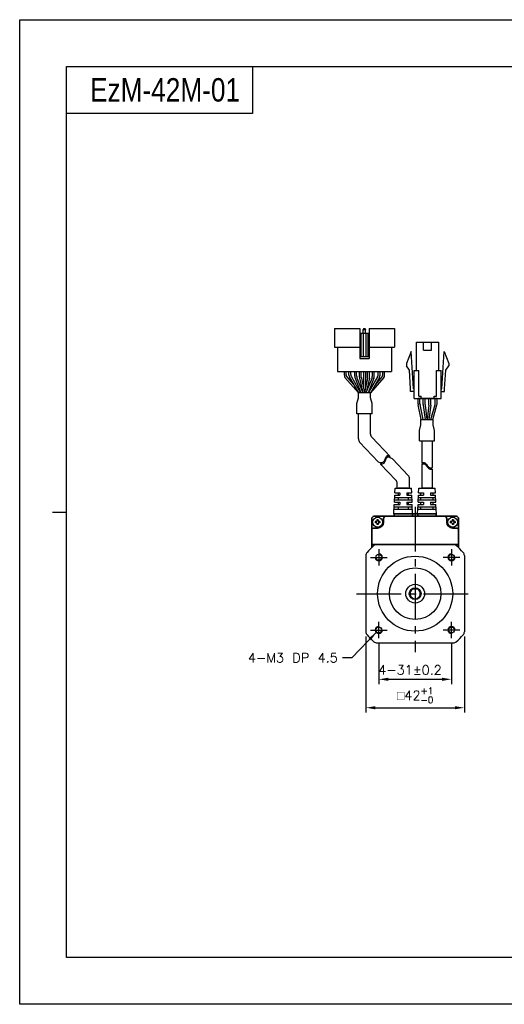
# Model space of a CAD drawing. Header units: millimetres. Extents: x 0 to 594, y 0 to 420.
# Tile 1 of 4: x 0 to 207, y 0 to 420. Entities that reach past the tile are written whole.
import ezdxf

# ---------------------------------------------------------------- set-up
doc = ezdxf.new("R2010")
doc.units = ezdxf.units.MM
doc.header["$PDSIZE"] = -1
doc.linetypes.add('CENTER2', pattern=[28.575, 19.05, -3.175, 3.175, -3.175])
doc.layers.add('DIM', color=3, linetype='Continuous')
doc.layers.add('Visible (ISO)', color=7, linetype='Continuous', lineweight=50)
doc.styles.add('H', font='txt')
doc.styles.get("Standard").update_dxf_attribs({"font": 'txt.shx', "bigfont": 'whgtxt.shx'})
doc.dimstyles.new('ISO-25', dxfattribs={"dimtxt": 2.5, "dimasz": 2.5, "dimexe": 1.25, "dimexo": 0.625, "dimtad": 1, "dimtxsty": 'Standard', "dimcen": 2.5, "dimadec": 0, "dimazin": 0, "dimtfac": 1, "dimtmove": 0, "dimatfit": 3, "dimfxl": 0, "dimarcsym": 0})

# ---------------------------------------------------------------- blocks, each defined once
blk = doc.blocks.new('*D11')
at = {"color": 8, "lineweight": -2}
for p, q in [((153.1, 154.16), (153.1, 136.63)), ((184.1, 154.16), (184.1, 136.63)), ((157.1, 138.63), (180.1, 138.63))]:
    blk.add_line(p, q, dxfattribs=at)
at = {"color": 8}
for points in [[(157.1, 139.29), (157.1, 137.96), (153.1, 138.63)], [(180.1, 139.29), (180.1, 137.96), (184.1, 138.63)]]:
    blk.add_solid(points, dxfattribs=at)
at = {"layer": 'Defpoints', "color": 0}
for p in [(153.1, 156.16), (184.1, 156.16), (184.1, 138.63)]:
    blk.add_point(p, dxfattribs=at)
at = {"color": 3, "insert": (166.39, 142.63), "char_height": 4, "attachment_point": 5}
blk.add_mtext('\\A1;4-31±0.2', dxfattribs=at)
blk = doc.blocks.new('*D12')
at = {"color": 8, "lineweight": -2}
for p, q in [((147.6, 156.91), (147.6, 124.51)), ((189.6, 156.91), (189.6, 124.51)), ((151.6, 126.51), (185.6, 126.51))]:
    blk.add_line(p, q, dxfattribs=at)
at = {"color": 8}
for points in [[(151.6, 127.18), (151.6, 125.84), (147.6, 126.51)], [(185.6, 127.18), (185.6, 125.84), (189.6, 126.51)]]:
    blk.add_solid(points, dxfattribs=at)
at = {"layer": 'Defpoints', "color": 0}
for p in [(147.6, 158.91), (189.6, 158.91), (189.6, 126.51)]:
    blk.add_point(p, dxfattribs=at)
at = {"color": 3, "insert": (168.6, 131.78), "char_height": 4, "attachment_point": 5}
blk.add_mtext('\\A1;{\\Famgdt|c129;o}42{\\H2.800000;\\S+1^ -0;}', dxfattribs=at)

msp = doc.modelspace()

# ---------------------------------------------------------------- linework, layer by layer
for p, q in [((99.2741, 400), (99.2741, 380)), ((99.2741, 380), (20, 380)), ((144.9908, 288.28), (144.9908, 275.48)), ((144.9908, 286.28), (148.9908, 286.28)), ((145.4908, 286.28), (145.4908, 276.28)), ((146.3908, 286.28), (146.3908, 276.28)), ((146.6908, 288.28), (146.4908, 287.78)), ((146.4908, 286.28), (146.4908, 287.78)), ((146.4908, 287.78), (147.4908, 287.78)), ((146.6908, 288.28), (147.2908, 288.28)), ((147.2908, 288.28), (147.4908, 287.78)), ((147.4908, 286.28), (147.4908, 287.78)), ((147.5908, 286.28), (147.5908, 276.28)), ((148.4908, 286.28), (148.4908, 276.28)), ((148.9908, 288.28), (148.9908, 275.48)), ((148.9908, 288.28), (159.7908, 288.28)), ((159.7908, 288.28), (159.7908, 280.28)), ((169.1732, 270.4028), (169.1732, 282.4028)), ((172.2232, 279.0028), (172.2232, 282.4028)), ((175.6232, 279.0028), (175.6232, 282.4028)), ((178.6732, 270.4028), (178.6732, 282.4028)), ((134.1908, 280.28), (144.9908, 280.28)), ((135.4908, 280.28), (135.4908, 269.88)), ((148.9908, 280.28), (159.7908, 280.28)), ((158.4908, 280.28), (158.4908, 269.88)), ((166.9232, 278.4028), (164.9232, 273.4028)), ((167.8732, 262.6028), (166.9232, 278.4028)), ((179.9732, 262.6028), (180.9232, 278.4028)), ((180.9232, 278.4028), (182.9232, 273.4028)), ((144.9908, 276.28), (148.9908, 276.28)), ((144.9908, 275.48), (148.9908, 275.48)), ((164.9232, 273.4028), (164.9232, 272.4028)), ((182.9232, 273.4028), (182.9232, 272.4028)), ((135.4908, 269.88), (158.4908, 269.88)), ((140.3501, 269.88), (153.6501, 269.88)), ((146.6001, 269.88), (146.6001, 262.7628)), ((147.4001, 269.88), (147.4001, 262.7628)), ((166.2004, 270.4308), (164.9232, 272.4028)), ((166.6754, 262.5308), (166.2004, 270.4308)), ((168.1732, 258.4028), (168.1732, 270.4028)), ((170.1732, 259.4028), (170.1732, 270.4028)), ((177.6732, 259.4028), (177.6732, 270.4028)), ((179.6732, 258.4028), (179.6732, 270.4028)), ((181.171, 262.5308), (181.646, 270.4308)), ((181.646, 270.4308), (182.9232, 272.4028)), ((166.6732, 261.4028), (166.6732, 262.6028)), ((181.1732, 261.4028), (181.1732, 262.6028)), ((169.8669, 256.1232), (169.8669, 258.4028)), ((177.9795, 258.4028), (169.8669, 258.4028)), ((170.6669, 256.2044), (170.6669, 258.4028)), ((171.1732, 258.4028), (171.1732, 259.4028)), ((176.6732, 258.4028), (176.6732, 259.4028)), ((177.1795, 256.3954), (177.1795, 258.4028)), ((177.9795, 256.2848), (177.9795, 258.4028)), ((171.2042, 249.4028), (169.9077, 255.7212)), ((172.0208, 249.4028), (170.7077, 255.8024)), ((175.2852, 249.4028), (177.1044, 255.8525)), ((176.1165, 249.4028), (177.9044, 255.7419)), ((144.3908, 241.1834), (144.3908, 251.8956)), ((149.5908, 251.8956), (144.3908, 251.8956)), ((149.5908, 243.2622), (149.5908, 251.8956)), ((144.942, 239.8046), (153.0102, 231.3262)), ((150.142, 241.8834), (157.9437, 233.6851)), ((171.5123, 240.4184), (171.5123, 230.7924)), ((175.8123, 240.4184), (175.8123, 228.9766)), ((158.8741, 232.7074), (165.6279, 225.6102)), ((153.821, 230.4742), (160.4279, 223.5314)), ((171.5123, 230.2179), (171.5123, 220.1578)), ((175.8123, 228.4021), (175.8123, 220.1578)), ((166.1791, 220.1578), (166.1791, 224.2315)), ((159.9444, 218.1578), (160.0353, 220.1578)), ((160.0353, 220.1578), (167.0353, 220.1578)), ((160.9791, 220.1578), (160.9791, 222.1527)), ((160.9791, 220.1578), (166.2673, 220.1578)), ((163.5791, 220.1578), (161.3853, 220.1578)), ((161.3853, 220.1578), (165.6853, 220.1578)), ((167.1262, 218.1578), (167.0353, 220.1578)), ((170.0714, 218.1578), (170.1623, 220.1578)), ((170.1623, 220.1578), (177.1623, 220.1578)), ((173.7061, 220.1578), (171.5123, 220.1578)), ((171.5123, 220.1578), (175.8123, 220.1578)), ((177.2532, 218.1578), (177.1623, 220.1578)), ((159.7626, 214.1578), (159.8989, 217.1578)), ((159.808, 215.1578), (167.2626, 215.1578)), ((159.8535, 216.1578), (167.2171, 216.1578)), ((159.8989, 217.1578), (162.0353, 217.1578)), ((159.9444, 218.1578), (162.0353, 218.1578)), ((161.3853, 218.1578), (161.3853, 217.1578)), ((161.3853, 216.1578), (161.3853, 215.1578)), ((162.0353, 218.1578), (162.0353, 217.1578)), ((165.0353, 218.1578), (167.1262, 218.1578)), ((165.0353, 218.1578), (167.1262, 218.1578)), ((165.0353, 218.1578), (165.0353, 217.1578)), ((165.0353, 217.1578), (167.1717, 217.1578)), ((165.0353, 217.1578), (167.1717, 217.1578)), ((165.6853, 218.1578), (165.6853, 217.1578)), ((165.6853, 216.1578), (165.6853, 215.1578)), ((167.308, 214.1578), (167.1717, 217.1578)), ((169.8896, 214.1578), (170.0259, 217.1578)), ((169.935, 215.1578), (177.3896, 215.1578)), ((169.9805, 216.1578), (177.3441, 216.1578)), ((170.0259, 217.1578), (172.1623, 217.1578)), ((170.0714, 218.1578), (172.1623, 218.1578)), ((171.0623, 217.1578), (171.0623, 218.1578)), ((171.0623, 215.1578), (171.0623, 216.1578)), ((172.1623, 218.1578), (172.1623, 217.1578)), ((175.1623, 218.1578), (177.2532, 218.1578)), ((175.1623, 218.1578), (177.2532, 218.1578)), ((175.1623, 218.1578), (175.1623, 217.1578)), ((175.1623, 217.1578), (177.2987, 217.1578)), ((175.1623, 217.1578), (177.2987, 217.1578)), ((176.2623, 217.1578), (176.2623, 218.1578)), ((176.2623, 215.1578), (176.2623, 216.1578)), ((177.435, 214.1578), (177.2987, 217.1578)), ((159.5353, 209.1578), (159.7171, 213.1578)), ((159.6262, 211.1578), (167.4444, 211.1578)), ((159.6717, 212.1578), (167.3989, 212.1578)), ((159.7171, 213.1578), (162.0353, 213.1578)), ((159.7626, 214.1578), (162.0353, 214.1578)), ((161.3853, 214.1578), (161.3853, 213.1578)), ((161.3853, 212.1578), (161.3853, 211.1578)), ((162.0353, 214.1578), (162.0353, 213.1578)), ((165.0353, 214.1578), (167.308, 214.1578)), ((165.0353, 214.1578), (165.0353, 213.1578)), ((165.0353, 213.1578), (167.3535, 213.1578)), ((165.6853, 214.1578), (165.6853, 213.1578)), ((165.6853, 212.1578), (165.6853, 211.1578)), ((167.5353, 209.1578), (167.3535, 213.1578)), ((169.6623, 209.1578), (169.8441, 213.1578)), ((169.7532, 211.1578), (177.5714, 211.1578)), ((169.7987, 212.1578), (177.5259, 212.1578)), ((169.8441, 213.1578), (172.1623, 213.1578)), ((169.8896, 214.1578), (172.1623, 214.1578)), ((171.0623, 213.1578), (171.0623, 214.1578)), ((171.0623, 211.1578), (171.0623, 212.1578)), ((172.1623, 214.1578), (172.1623, 213.1578)), ((175.1623, 214.1578), (177.435, 214.1578)), ((175.1623, 214.1578), (175.1623, 213.1578)), ((175.1623, 213.1578), (177.4805, 213.1578)), ((176.2623, 213.1578), (176.2623, 214.1578)), ((176.2623, 211.1578), (176.2623, 212.1578)), ((177.6623, 209.1578), (177.4805, 213.1578)), ((159.5353, 209.1578), (167.5353, 209.1578)), ((169.6623, 209.1578), (177.6623, 209.1578)), ((152.3507, 196.1578), (184.8469, 196.1578)), ((147.5988, 191.4059), (147.5988, 158.9097)), ((189.5988, 191.4059), (189.5988, 158.9097)), ((167.0988, 177.1578), (170.0988, 177.1578)), ((152.3507, 154.1578), (184.8469, 154.1578))]:
    msp.add_line(p, q)
at = {"color": 0}
for p, q in [((134.1908, 288.28), (134.1908, 280.28)), ((134.1908, 288.28), (144.9908, 288.28)), ((138.4122, 268.3344), (138.4122, 269.88)), ((139.2122, 268.5514), (139.2122, 269.88)), ((140.3501, 268.4066), (140.3501, 269.88)), ((141.1501, 268.6236), (141.1501, 269.88)), ((142.8315, 267.886), (142.8315, 269.88)), ((143.6315, 268.0402), (143.6315, 269.88)), ((144.8501, 267.499), (144.8501, 269.88)), ((145.6501, 267.5438), (145.6501, 269.88)), ((148.3501, 267.5438), (148.3501, 269.88)), ((149.1501, 267.5), (149.1501, 269.88)), ((150.3501, 268.0402), (150.3501, 269.88)), ((151.1501, 267.886), (151.1501, 269.88)), ((152.8501, 268.6236), (152.8501, 269.88)), ((153.6501, 268.4066), (153.6501, 269.88)), ((154.7694, 268.5514), (154.7694, 269.88)), ((155.5694, 268.3344), (155.5694, 269.88)), ((140.6243, 267.3958), (144.4407, 260.88)), ((141.4243, 267.6128), (145.3679, 260.88)), ((142.9748, 267.1426), (145.4823, 260.88)), ((143.7748, 267.2968), (146.344, 260.88)), ((150.2068, 267.2968), (147.6376, 260.88)), ((151.0068, 267.1426), (148.4993, 260.88)), ((152.5758, 267.6128), (148.6323, 260.88)), ((153.3758, 267.3958), (149.5594, 260.88)), ((149.5906, 260.88), (144.3913, 260.88)), ((144.3913, 258.6313), (144.3913, 260.88)), ((149.5906, 258.6313), (149.5906, 260.88)), ((143.7709, 256.3053), (144.3913, 258.6313)), ((143.7709, 251.8956), (143.7709, 256.3053)), ((150.2107, 256.3067), (149.5906, 258.6313)), ((150.2107, 251.8956), (150.2107, 256.3067)), ((172.003, 255.8083), (172.003, 258.4028)), ((172.803, 255.8613), (172.803, 258.4028)), ((174.503, 255.8613), (174.503, 258.4028)), ((175.303, 255.8083), (175.303, 258.4028)), ((172.0205, 255.5448), (172.8369, 249.4028)), ((172.8205, 255.5977), (173.644, 249.4028)), ((174.4856, 255.5977), (173.6621, 249.4028)), ((175.2856, 255.5448), (174.4692, 249.4028)), ((150.2107, 251.8956), (143.7709, 251.8956)), ((171.0625, 249.4028), (176.2618, 249.4028)), ((171.0625, 247.1541), (171.0625, 249.4028)), ((176.2618, 247.1541), (176.2618, 249.4028)), ((170.4424, 244.8296), (171.0625, 247.1541)), ((170.4424, 240.4184), (170.4424, 244.8296)), ((176.8822, 244.8282), (176.2618, 247.1541)), ((176.8822, 240.4184), (176.8822, 244.8282)), ((170.4424, 240.4184), (176.8822, 240.4184)), ((153.6534, 231.0341), (153.0102, 231.3262)), ((153.9937, 230.945), (153.6534, 231.0341)), ((154.6697, 231.0557), (154.3217, 230.9399)), ((154.9812, 231.2857), (154.6697, 231.0557)), ((155.257, 231.6048), (154.9812, 231.2857)), ((155.4057, 231.0499), (155.1299, 230.7308)), ((155.4986, 231.9881), (155.257, 231.6048)), ((155.6473, 231.4332), (155.4057, 231.0499)), ((155.7063, 232.4104), (155.4986, 231.9881)), ((155.855, 231.8555), (155.6473, 231.4332)), ((155.8602, 232.78), (155.7063, 232.4104)), ((156.0088, 232.2251), (155.855, 231.8555)), ((156.007, 233.1361), (155.8602, 232.78)), ((156.1644, 233.4553), (156.007, 233.1361)), ((156.1557, 232.5812), (156.0088, 232.2251)), ((156.3131, 232.9004), (156.1557, 232.5812)), ((156.3495, 233.7141), (156.1644, 233.4553)), ((156.4982, 233.1592), (156.3131, 232.9004)), ((156.5788, 233.8889), (156.3495, 233.7141)), ((156.7275, 233.334), (156.4982, 233.1592)), ((156.9572, 233.9668), (156.5788, 233.8889)), ((157.1059, 233.4119), (156.7275, 233.334)), ((157.3985, 233.901), (156.9572, 233.9668)), ((157.5472, 233.3461), (157.1059, 233.4119)), ((157.9236, 233.7063), (157.3985, 233.901)), ((158.0118, 233.1738), (157.5472, 233.3461)), ((157.9437, 233.6851), (157.8632, 233.7287)), ((158.8741, 232.7074), (158.0118, 233.1738)), ((171.6418, 230.8842), (172.051, 231.062)), ((172.051, 231.062), (172.4367, 231.0847)), ((172.4367, 231.0847), (172.7034, 230.9752)), ((154.1423, 230.3901), (153.8021, 230.4792)), ((154.3217, 230.9399), (153.9937, 230.945)), ((154.4704, 230.385), (154.1423, 230.3901)), ((154.8184, 230.5008), (154.4704, 230.385)), ((155.1299, 230.7308), (154.8184, 230.5008)), ((171.5123, 230.7924), (171.6418, 230.8842)), ((171.5123, 230.2179), (171.6418, 230.3097)), ((171.6418, 230.3097), (172.051, 230.4876)), ((172.051, 230.4876), (172.4367, 230.5102)), ((172.4367, 230.5102), (172.7034, 230.4007)), ((172.7034, 230.9752), (172.9491, 230.7731)), ((172.7034, 230.4007), (172.9491, 230.1986)), ((172.9491, 230.7731), (173.1838, 230.5055)), ((172.9491, 230.1986), (173.1838, 229.931)), ((173.1838, 230.5055), (173.4178, 230.1996)), ((173.1838, 229.931), (173.4178, 229.6251)), ((173.4178, 230.1996), (173.6621, 229.8824)), ((173.4178, 229.6251), (173.6621, 229.3079)), ((173.6621, 229.8824), (173.972, 229.5283)), ((173.6621, 229.3079), (173.972, 228.9538)), ((173.972, 229.5283), (174.3046, 229.2205)), ((173.972, 228.9538), (174.3046, 228.6461)), ((174.3046, 229.2205), (174.6536, 228.9837)), ((174.3046, 228.6461), (174.6536, 228.4092)), ((174.6536, 228.9837), (175.014, 228.8422)), ((174.6536, 228.4092), (175.014, 228.2677)), ((175.014, 228.8422), (175.3801, 228.8204)), ((175.014, 228.2677), (175.3801, 228.2459)), ((175.3801, 228.8204), (175.6957, 228.9102)), ((175.3801, 228.2459), (175.6957, 228.3357)), ((175.6957, 228.9102), (175.8123, 228.9766)), ((175.6957, 228.3357), (175.8123, 228.4021))]:
    msp.add_line(p, q, dxfattribs=at)
at = {"lineweight": 35}
for p, q in [((165.6853, 220.1578), (163.5791, 220.1578)), ((175.8123, 220.1578), (173.7061, 220.1578))]:
    msp.add_line(p, q, dxfattribs=at)
at = {"color": 4}
msp.add_line((14, 210), (20, 210), dxfattribs=at)
at = {"color": 1, "linetype": 'CENTER2'}
for p, q in [((168.5988, 212.1578), (168.5988, 150.1578)), ((143.5988, 175.1578), (193.5988, 175.1578))]:
    msp.add_line(p, q, dxfattribs=at)
at = {"color": 7, "linetype": 'Continuous'}
for p, q in [((151.5863, 205.9413), (151.5863, 205.3743)), ((152.1938, 205.9413), (151.5863, 205.9413)), ((152.8823, 206.6703), (152.3153, 206.6703)), ((152.3153, 206.6703), (152.3153, 206.0628)), ((152.8823, 206.6703), (152.8823, 206.0628)), ((153.6113, 205.9413), (153.0038, 205.9413)), ((153.6113, 205.9413), (153.6113, 205.3743)), ((183.5863, 205.9413), (183.5863, 205.3743)), ((184.1938, 205.9413), (183.5863, 205.9413)), ((184.8823, 206.6703), (184.3153, 206.6703)), ((184.3153, 206.6703), (184.3153, 206.0628)), ((184.8823, 206.6703), (184.8823, 206.0628)), ((185.6113, 205.9413), (185.0038, 205.9413)), ((185.6113, 205.9413), (185.6113, 205.3743)), ((152.1938, 205.3743), (151.5863, 205.3743)), ((152.3153, 205.2528), (152.3153, 204.6453)), ((152.8823, 204.6453), (152.3153, 204.6453)), ((152.8823, 205.2528), (152.8823, 204.6453)), ((153.6113, 205.3743), (153.0038, 205.3743)), ((184.1938, 205.3743), (183.5863, 205.3743)), ((184.3153, 205.2528), (184.3153, 204.6453)), ((184.8823, 204.6453), (184.3153, 204.6453)), ((184.8823, 205.2528), (184.8823, 204.6453)), ((185.6113, 205.3743), (185.0038, 205.3743))]:
    msp.add_line(p, q, dxfattribs=at)
at = {"color": 1, "linetype": 'CENTER2', "ltscale": 0.5}
for p, q in [((153.0988, 194.1578), (153.0988, 187.1578)), ((184.0988, 194.1578), (184.0988, 187.1578)), ((149.5988, 190.6578), (156.5988, 190.6578)), ((187.5988, 190.6578), (180.5988, 190.6578)), ((149.5988, 159.6578), (156.5988, 159.6578)), ((153.0988, 156.1578), (153.0988, 163.1578)), ((187.5988, 159.6578), (180.5988, 159.6578)), ((184.0988, 156.1578), (184.0988, 163.1578))]:
    msp.add_line(p, q, dxfattribs=at)
at = {"color": 6}
msp.add_lwpolyline([(0, 420), (594, 420), (594, 0), (0, 0)], close=True, dxfattribs=at)
at = {"color": 4}
msp.add_lwpolyline([(20, 400), (574, 400), (574, 20), (20, 20)], close=True, dxfattribs=at)
for points in [[(169.1732, 282.4028), (178.6732, 282.4028)], [(172.2232, 279.0028), (175.6232, 279.0028)], [(168.1732, 270.4028), (170.1732, 270.4028)], [(177.6732, 270.4028), (179.6732, 270.4028)], [(168.1732, 261.4028), (166.6732, 261.4028)], [(168.1732, 261.4028), (166.6732, 261.4028)], [(168.1732, 262.6028), (167.8732, 262.6028)], [(179.6732, 262.6028), (179.9732, 262.6028)], [(179.6732, 261.4028), (181.1732, 261.4028)], [(179.6732, 261.4028), (181.1732, 261.4028)], [(168.1732, 258.4028), (179.6732, 258.4028)], [(170.1732, 259.4028), (171.1732, 259.4028)], [(176.6732, 259.4028), (177.6732, 259.4028)]]:
    msp.add_lwpolyline(points)
for centre, radius in [((152.5988, 205.6578), 2.106), ((184.5988, 205.6578), 2.106), ((168.5988, 175.1578), 16), ((168.5988, 175.1578), 11), ((168.5988, 175.1578), 4), ((168.5988, 175.1578), 2.5)]:
    msp.add_circle(centre, radius)
at = {"linetype": 'ByBlock'}
for centre in [(153.0988, 190.6578), (184.0988, 190.6578), (153.0988, 159.6578), (184.0988, 159.6578)]:
    msp.add_circle(centre, 1.25, dxfattribs=at)
at = {"color": 0}
for centre, start, end in [((140.4122, 268.3344), 180, 210.358277), ((141.2122, 268.5514), 180, 203.791628), ((142.3501, 268.4066), 180, 210.358277), ((143.1501, 268.6236), 180, 210.358277), ((144.8315, 267.886), 180.000001, 201.819992), ((145.6315, 268.0402), 180.000001, 201.819992), ((148.3501, 268.0402), 338.180009, 0), ((149.1501, 267.886), 338.180009, 0), ((150.8501, 268.6236), 329.641723, 0), ((151.6501, 268.4066), 329.641723, 0), ((152.7694, 268.5514), 336.208372, 0), ((153.5694, 268.3344), 329.641723, 0), ((174.003, 255.8083), 180, 187.571875), ((174.803, 255.8613), 180, 187.571875), ((172.503, 255.8613), 352.428125, 0), ((173.303, 255.8083), 352.428125, 0)]:
    msp.add_arc(centre, 2, start, end, dxfattribs=at)
for centre, radius, start, end in [((146.8501, 267.499), 2, 180, 192.18873), ((147.6501, 267.5438), 2, 180, 191.729285), ((146.3501, 267.5438), 2, 348.270715, 0), ((147.1501, 267.5), 2, 347.756403, 0), ((172.6669, 256.2044), 2, 180, 191.595436), ((175.1795, 256.3954), 2, 344.249037, 0), ((175.9795, 256.2848), 2, 344.249037, 0), ((171.8669, 256.1232), 2, 180, 191.595436), ((146.3908, 241.1834), 2, 180, 223.580034), ((151.5908, 243.2622), 2, 180, 223.580034), ((158.9791, 222.1527), 2, 0, 43.580034), ((164.1791, 224.2315), 2, 0, 43.580034), ((168.5988, 175.1578), 27, 130.535802, 139.464198), ((152.3507, 194.1578), 2, 90, 130.535802), ((184.8469, 194.1578), 2, 49.464198, 90), ((168.5988, 175.1578), 27, 40.535802, 49.464198), ((149.5988, 191.4059), 2, 139.464198, 180), ((187.5988, 191.4059), 2, 0, 40.535802), ((168.5988, 175.1578), 2.1832, 113.641329, 66.358671), ((149.5988, 158.9097), 2, 180, 220.535802), ((168.5988, 175.1578), 27, 220.535802, 229.464198), ((168.5988, 175.1578), 27, 310.535802, 319.464198), ((187.5988, 158.9097), 2, 319.464198, 0), ((152.3507, 156.1578), 2, 229.464198, 270), ((184.8469, 156.1578), 2, 270, 310.535802)]:
    msp.add_arc(centre, radius, start, end)
at = {"color": 7, "linetype": 'Continuous'}
for centre, start, end in [((152.1938, 206.0628), 269.999999, 0.000009), ((153.0038, 206.0628), 180, 270.000003), ((184.1938, 206.0628), 269.999999, 0.000009), ((185.0038, 206.0628), 180, 270.000003), ((152.1938, 205.2528), 359.999995, 89.999997), ((153.0038, 205.2528), 89.999997, 180), ((184.1938, 205.2528), 359.999995, 89.999997), ((185.0038, 205.2528), 89.999997, 180)]:
    msp.add_arc(centre, 0.1215, start, end, dxfattribs=at)
at = {"color": 1, "linetype": 'ByBlock'}
for centre, start, end in [((153.0988, 190.6578), 180, 90), ((184.0988, 190.6578), 90, 0), ((153.0988, 159.6578), 90, 0), ((184.0988, 159.6578), 0, 270)]:
    msp.add_arc(centre, 1.5, start, end, dxfattribs=at)
at = {"layer": 'DIM', "color": 0}
for p, q in [((138.6864, 267.3236), (144.3913, 260.88)), ((139.3822, 267.7446), (142.4487, 264.281)), ((144.8951, 267.0767), (146.1044, 261.4784)), ((145.6918, 267.1372), (146.991, 260.88)), ((148.3083, 267.1372), (147.0091, 260.88)), ((149.1046, 267.0758), (147.9049, 261.5476)), ((155.2952, 267.3236), (149.5903, 260.88)), ((154.5994, 267.7446), (151.5329, 264.281))]:
    msp.add_line(p, q, dxfattribs=at)
at = {"layer": 'Visible (ISO)', "lineweight": 35}
for p, q in [((150.0988, 202.1578), (150.0988, 207.1578)), ((151.0988, 208.1578), (156.0988, 208.1578)), ((155.0988, 205.6578), (155.0988, 207.1578)), ((156.0988, 208.1578), (181.0988, 208.1578)), ((167.4718, 209.1578), (159.5988, 209.1578)), ((159.5988, 208.1578), (159.5988, 209.1578)), ((167.4718, 208.1578), (167.4718, 209.1578)), ((167.4718, 209.1578), (169.7258, 209.1578)), ((169.7258, 208.1578), (169.7258, 209.1578)), ((177.5988, 209.1578), (169.7258, 209.1578)), ((177.5988, 208.1578), (177.5988, 209.1578)), ((181.0988, 208.1578), (186.0988, 208.1578)), ((182.0988, 207.1578), (182.0988, 205.6578)), ((187.0988, 207.1578), (187.0988, 202.1578)), ((150.0988, 194.8238), (150.0988, 202.1578)), ((151.0988, 203.1578), (152.5988, 203.1578)), ((184.5988, 203.1578), (186.0988, 203.1578)), ((187.0988, 202.1578), (187.0988, 194.8238)), ((150.0988, 196.1578), (151.0988, 196.1578)), ((151.0988, 196.1578), (186.0988, 196.1578)), ((186.0988, 196.1578), (187.0988, 196.1578))]:
    msp.add_line(p, q, dxfattribs=at)
for centre, radius, start, end in [((151.0988, 207.1578), 1, 90, 180), ((156.0988, 207.1578), 1, 90, 180), ((181.0988, 207.1578), 1, 0, 90), ((186.0988, 207.1578), 1, 0, 90), ((151.0988, 202.1578), 1, 90, 180), ((152.5988, 205.6578), 2.5, 270, 0), ((184.5988, 205.6578), 2.5, 180, 270), ((186.0988, 202.1578), 1, 0, 90)]:
    msp.add_arc(centre, radius, start, end, dxfattribs=at)

# ---------------------------------------------------------------- texts
at = {"insert": (30, 390), "char_height": 10, "attachment_point": 4, "style": 'H'}
msp.add_mtext_dynamic_manual_height_columns('{\\fArial|b0|i0|c0|p34;\\W0.8;EzM-42M-01}', width=125.985451, gutter_width=12.5, heights=[0], dxfattribs=at)
at = {"color": 3, "insert": (135.5881, 145.8472), "char_height": 4, "attachment_point": 9}
msp.add_mtext('\\A1;4-M3 DP 4.5', dxfattribs=at)

# ---------------------------------------------------------------- dimensions: what is measured, and where the dimension line sits
dim = msp.add_linear_dim(base=(189.5988, 126.5111), p1=(147.5988, 158.9097), p2=(189.5988, 158.9097), text='{\\Famgdt|c129;o}<>', dimstyle='ISO-25', override={"dimscale": 2, "dimtxt": 2, "dimasz": 2, "dimexe": 1, "dimexo": 1, "dimgap": 1, "dimdec": 3, "dimzin": 9, "dimdsep": 46, "dimcen": 0, "dimclrd": 8, "dimclre": 8, "dimclrt": 3, "dimadec": 3, "dimazin": 2, "dimtol": 1, "dimlim": 0, "dimtp": 1, "dimtm": 1e-09, "dimtfac": 0.7, "dimtdec": 3, "dimfxl": 0.6, "dimtolj": 1, "dimtzin": 9, "dimarcsym": 1})
dim.commit()
dim.dimension.update_dxf_attribs({"geometry": '*D12', "text_midpoint": (168.5988, 131.7778)})
dim = msp.add_linear_dim(base=(184.0988, 138.6271), p1=(153.0988, 156.1578), p2=(184.0988, 156.1578), text='4-<>', dimstyle='ISO-25', override={"dimscale": 2, "dimtxt": 2, "dimasz": 2, "dimexe": 1, "dimexo": 1, "dimgap": 1, "dimdec": 3, "dimzin": 9, "dimdsep": 46, "dimcen": 0, "dimclrd": 8, "dimclre": 8, "dimclrt": 3, "dimadec": 3, "dimazin": 2, "dimtol": 1, "dimtp": 0.2, "dimtm": 0.2, "dimtdec": 3, "dimfxl": 0.6, "dimtolj": 1, "dimtzin": 9, "dimarcsym": 1})
dim.commit()
dim.dimension.update_dxf_attribs({"geometry": '*D11', "text_midpoint": (166.3874, 138.6271), "dimtype": 160})

# ---------------------------------------------------------------- leaders
at = {"annotation_type": 0, "has_hookline": 1, "hookline_direction": 1, "text_width": 37.1667}
msp.add_leader([(152.0381, 158.5972), (141.5881, 147.8472), (137.5881, 147.8472)], dimstyle='ISO-25', override={"dimscale": 2, "dimtxt": 2, "dimasz": 2, "dimexe": 1, "dimexo": 1, "dimgap": 1, "dimtad": 0, "dimdec": 3, "dimzin": 9, "dimdsep": 46, "dimcen": 0, "dimclrd": 8, "dimclre": 8, "dimclrt": 3, "dimadec": 3, "dimazin": 2, "dimtdec": 3, "dimfxl": 0.6, "dimtolj": 1, "dimtzin": 1, "dimarcsym": 1}, dxfattribs=at)

doc.saveas('drawing.dxf')
